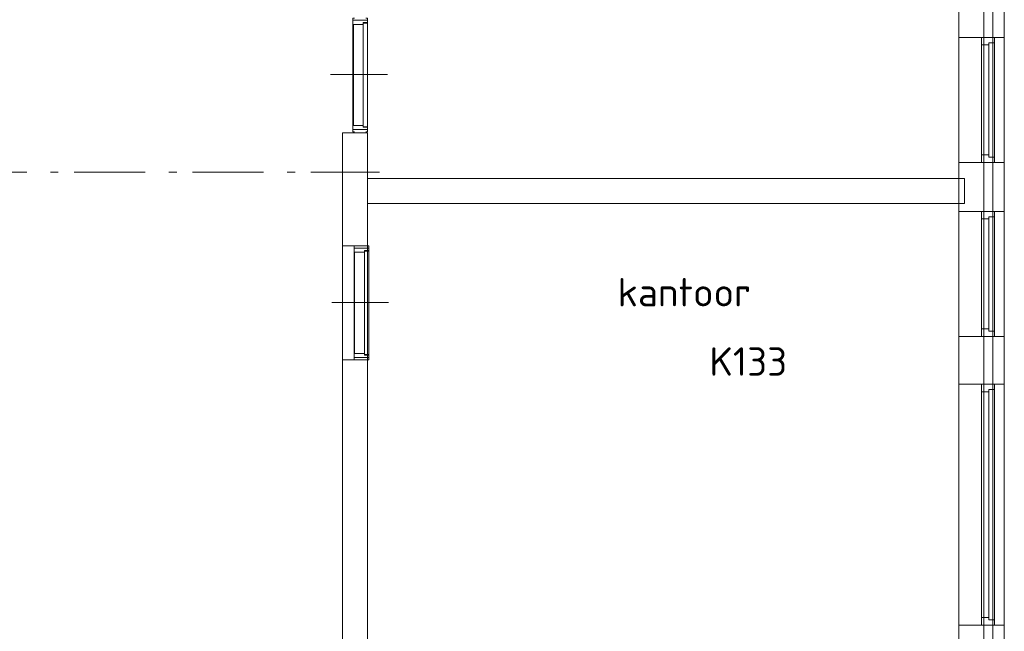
# Model space of a CAD drawing. Header units: millimetres. Extents: x -45438 to 86146, y -38676 to 39696.
# Tile 16 of 37: x -3066 to 5595, y 12783 to 18162. Entities that reach past the tile are written whole.
import ezdxf

# ---------------------------------------------------------------- set-up
doc = ezdxf.new("R2010")
doc.units = ezdxf.units.MM
doc.header["$LTSCALE"] = 100
doc.linetypes.add('STYLE_06', pattern=[1.041641, 0.625, -0.208282, 0.069427, -0.138931])
for name, color, linetype, lineweight in [('AL32_Binnenkoz', 7, 'Continuous', 5), ('None', 7, 'Continuous', 5), ('TXT 25', 2, 'Continuous', 30)]:
    doc.layers.add(name, color=color, linetype=linetype, lineweight=lineweight)
doc.styles.get("Standard").update_dxf_attribs({"font": 'isocpeur.ttf'})

# ---------------------------------------------------------------- blocks, each defined once
blk = doc.blocks.new('Group-205')
at = {"color": 8, "linetype": 'Continuous', "lineweight": 5}
blk.add_wipeout([(-7754.3, 19382.1), (-7354.3, 19382.1), (-7354.3, 18282.1), (-7754.3, 18282.1)], dxfattribs=at).dxf.layer = 'None'
at = {"layer": 'None', "color": 8, "linetype": 'Continuous', "lineweight": 5}
blk.add_lwpolyline([(-7754.3, 19382.1), (-7354.3, 19382.1), (-7354.3, 18282.1), (-7754.3, 18282.1)], close=True, dxfattribs=at)
at = {"color": 8, "linetype": 'Continuous', "lineweight": 5}
blk.add_wipeout([(-7554.3, 19382.1), (-7440.3, 19382.1), (-7440.3, 18282.1), (-7554.3, 18282.1)], dxfattribs=at).dxf.layer = 'None'
at = {"layer": 'None', "color": 8, "linetype": 'Continuous', "lineweight": 5}
blk.add_lwpolyline([(-7554.3, 19382.1), (-7440.3, 19382.1), (-7440.3, 18282.1), (-7554.3, 18282.1)], close=True, dxfattribs=at)
at = {"color": 8, "linetype": 'Continuous', "lineweight": 5}
for points in [[(-7440.3, 19382.1), (-7554.3, 19382.1), (-7554.3, 19315.1), (-7490.3, 19315.1), (-7490.3, 19335.1), (-7440.3, 19335.1)], [(-7440.3, 18282.1), (-7554.3, 18282.1), (-7554.3, 18349.1), (-7490.3, 18349.1), (-7490.3, 18329.1), (-7440.3, 18329.1)]]:
    blk.add_wipeout(points, dxfattribs=at).dxf.layer = 'None'
at = {"layer": 'None', "color": 8, "linetype": 'Continuous', "lineweight": 5}
blk.add_line((-7490.3, 19315.1), (-7490.3, 18349.1), dxfattribs=at)
for points in [[(-7440.3, 19382.1), (-7554.3, 19382.1), (-7554.3, 19315.1), (-7490.3, 19315.1), (-7490.3, 19335.1), (-7440.3, 19335.1)], [(-7440.3, 18282.1), (-7554.3, 18282.1), (-7554.3, 18349.1), (-7490.3, 18349.1), (-7490.3, 18329.1), (-7440.3, 18329.1)]]:
    blk.add_lwpolyline(points, close=True, dxfattribs=at)
blk = doc.blocks.new('Group-206')
at = {"color": 8, "linetype": 'Continuous', "lineweight": 5}
blk.add_wipeout([(-7754.3, 17852.1), (-7354.3, 17852.1), (-7354.3, 16752.1), (-7754.3, 16752.1)], dxfattribs=at).dxf.layer = 'None'
at = {"layer": 'None', "color": 8, "linetype": 'Continuous', "lineweight": 5}
blk.add_lwpolyline([(-7754.3, 17852.1), (-7354.3, 17852.1), (-7354.3, 16752.1), (-7754.3, 16752.1)], close=True, dxfattribs=at)
at = {"color": 8, "linetype": 'Continuous', "lineweight": 5}
blk.add_wipeout([(-7554.3, 17852.1), (-7440.3, 17852.1), (-7440.3, 16752.1), (-7554.3, 16752.1)], dxfattribs=at).dxf.layer = 'None'
at = {"layer": 'None', "color": 8, "linetype": 'Continuous', "lineweight": 5}
blk.add_lwpolyline([(-7554.3, 17852.1), (-7440.3, 17852.1), (-7440.3, 16752.1), (-7554.3, 16752.1)], close=True, dxfattribs=at)
at = {"color": 8, "linetype": 'Continuous', "lineweight": 5}
for points in [[(-7440.3, 17852.1), (-7554.3, 17852.1), (-7554.3, 17785.1), (-7490.3, 17785.1), (-7490.3, 17805.1), (-7440.3, 17805.1)], [(-7440.3, 16752.1), (-7554.3, 16752.1), (-7554.3, 16819.1), (-7490.3, 16819.1), (-7490.3, 16799.1), (-7440.3, 16799.1)]]:
    blk.add_wipeout(points, dxfattribs=at).dxf.layer = 'None'
at = {"layer": 'None', "color": 8, "linetype": 'Continuous', "lineweight": 5}
blk.add_line((-7490.3, 17785.1), (-7490.3, 16819.1), dxfattribs=at)
for points in [[(-7440.3, 17852.1), (-7554.3, 17852.1), (-7554.3, 17785.1), (-7490.3, 17785.1), (-7490.3, 17805.1), (-7440.3, 17805.1)], [(-7440.3, 16752.1), (-7554.3, 16752.1), (-7554.3, 16819.1), (-7490.3, 16819.1), (-7490.3, 16799.1), (-7440.3, 16799.1)]]:
    blk.add_lwpolyline(points, close=True, dxfattribs=at)
blk = doc.blocks.new('Group-208')
at = {"color": 8, "linetype": 'Continuous', "lineweight": 5}
blk.add_wipeout([(-7754.3, 16332.9), (-7354.3, 16332.9), (-7354.3, 14212.1), (-7754.3, 14212.1)], dxfattribs=at).dxf.layer = 'None'
at = {"layer": 'None', "color": 8, "linetype": 'Continuous', "lineweight": 5}
blk.add_lwpolyline([(-7754.3, 16332.9), (-7354.3, 16332.9), (-7354.3, 14212.1), (-7754.3, 14212.1)], close=True, dxfattribs=at)
at = {"color": 8, "linetype": 'Continuous', "lineweight": 5}
blk.add_wipeout([(-7554.3, 16332.9), (-7440.3, 16332.9), (-7440.3, 14212.1), (-7554.3, 14212.1)], dxfattribs=at).dxf.layer = 'None'
at = {"layer": 'None', "color": 8, "linetype": 'Continuous', "lineweight": 5}
blk.add_lwpolyline([(-7554.3, 16332.9), (-7440.3, 16332.9), (-7440.3, 14212.1), (-7554.3, 14212.1)], close=True, dxfattribs=at)
at = {"color": 8, "linetype": 'Continuous', "lineweight": 5}
for points in [[(-7440.3, 16332.9), (-7554.3, 16332.9), (-7554.3, 16265.9), (-7490.3, 16265.9), (-7490.3, 16285.9), (-7440.3, 16285.9)], [(-7440.3, 14212.1), (-7554.3, 14212.1), (-7554.3, 14279.1), (-7490.3, 14279.1), (-7490.3, 14259.1), (-7440.3, 14259.1)]]:
    blk.add_wipeout(points, dxfattribs=at).dxf.layer = 'None'
at = {"layer": 'None', "color": 8, "linetype": 'Continuous', "lineweight": 5}
blk.add_line((-7490.3, 16265.9), (-7490.3, 14279.1), dxfattribs=at)
for points in [[(-7440.3, 16332.9), (-7554.3, 16332.9), (-7554.3, 16265.9), (-7490.3, 16265.9), (-7490.3, 16285.9), (-7440.3, 16285.9)], [(-7440.3, 14212.1), (-7554.3, 14212.1), (-7554.3, 14279.1), (-7490.3, 14279.1), (-7490.3, 14259.1), (-7440.3, 14259.1)]]:
    blk.add_lwpolyline(points, close=True, dxfattribs=at)

msp = doc.modelspace()

# ---------------------------------------------------------------- wipeouts: each hides what was drawn before it
at = {"color": 8, "linetype": 'Continuous', "lineweight": 5}
for points in [[(5494.5, 27956.5), (5594.5, 27956.5), (5594.5, 5030), (5494.5, 5030)], [(-5.5, 16766.5), (5244.5, 16766.5), (5244.5, 16546.5), (-5.5, 16546.5)]]:
    msp.add_wipeout(points, dxfattribs=at).dxf.layer = 'None'
at = {"color": 1, "linetype": 'Continuous', "lineweight": 35}
msp.add_wipeout([(2224.8, 15516.8), (3780.6, 15516.8), (3780.6, 16050.2), (2224.8, 16050.2)], dxfattribs=at).dxf.layer = 'None'
at = {"color": 92, "linetype": 'Continuous', "lineweight": 25}
msp.add_wipeout([(3029.8, 14920.4), (3924.5, 14920.4), (3924.5, 15396.4), (3029.8, 15396.4)], dxfattribs=at).dxf.layer = 'None'

# ---------------------------------------------------------------- next in the draw order: texts
at = {"layer": 'TXT 25'}
for s, p in [('kantoor', (2191.9, 15640.3)), ('K133', (3000.5, 15030.6))]:
    msp.add_text(s, height=250, dxfattribs=at).set_placement(p)

# ---------------------------------------------------------------- next in the draw order: wipeouts: each hides what was drawn before it
at = {"color": 8, "linetype": 'Continuous', "lineweight": 5}
for points in [[(5194.5, 27956.5), (5414.5, 27956.5), (5414.5, 4975), (5194.5, 4975)], [(-5.5, 5049.9), (-5.5, 11068.1), (-5.5, 17166.5), (-225.5, 17166.5), (-225.5, 11068.1), (-225.5, 5049.9)]]:
    msp.add_wipeout(points, dxfattribs=at).dxf.layer = 'None'

# ---------------------------------------------------------------- next in the draw order: linework, layer by layer
at = {"layer": 'None', "color": 8, "linetype": 'STYLE_06', "lineweight": 5, "ltscale": 10}
msp.add_line((-17170.7, 16824.9), (99.3, 16821.1), dxfattribs=at)
at = {"layer": 'None', "color": 8, "linetype": 'Continuous', "lineweight": 5}
for p, q in [((-5.5, 16766.5), (5244.5, 16766.5)), ((-5.5, 16546.5), (-5.5, 16766.5)), ((5244.5, 16766.5), (5244.5, 16546.5)), ((5244.5, 16546.5), (-5.5, 16546.5))]:
    msp.add_line(p, q, dxfattribs=at)

# ---------------------------------------------------------------- next in the draw order: block references
at = {"layer": 'None', "color": 7}
for name in ['Group-205', 'Group-206', 'Group-208']:
    msp.add_blockref(name, (12948.8, -1375.6), dxfattribs=at)

# ---------------------------------------------------------------- next in the draw order: wipeouts: each hides what was drawn before it
at = {"color": 8, "linetype": 'Continuous', "lineweight": 5}
msp.add_wipeout([(-135.5, 17195.4), (-135.5, 18157.6), (-5.5, 18157.6), (-5.5, 17195.4)], dxfattribs=at).dxf.layer = 'AL32_Binnenkoz'
at = {"color": 255, "linetype": 'Continuous', "lineweight": 5}
msp.add_wipeout([(-226.7, 16171.8), (4.5, 16171.8), (4.5, 15171.8), (-226.7, 15171.8)], dxfattribs=at).dxf.layer = 'None'

# ---------------------------------------------------------------- next in the draw order: linework, layer by layer
at = {"layer": 'AL32_Binnenkoz', "color": 8, "linetype": 'Continuous', "lineweight": 5}
msp.add_lwpolyline([(-135.5, 17195.4), (-135.5, 18157.6), (-5.5, 18157.6), (-5.5, 17195.4)], close=True, dxfattribs=at)
at = {"layer": 'None', "color": 8, "linetype": 'Continuous', "lineweight": 5}
for p, q in [((5194.5, 4975), (5194.5, 27956.5)), ((5414.5, 27956.5), (5414.5, 4975)), ((5494.5, 5030), (5494.5, 27956.5)), ((5594.5, 27956.5), (5594.5, 5030)), ((-5.5, 17166.5), (-225.5, 17166.5)), ((-225.5, 17166.5), (-225.5, 11068.1))]:
    msp.add_line(p, q, dxfattribs=at)
at = {"layer": 'None', "color": 255, "linetype": 'Continuous', "lineweight": 5}
msp.add_lwpolyline([(-226.7, 16171.8), (4.5, 16171.8), (4.5, 15171.8), (-226.7, 15171.8)], close=True, dxfattribs=at)

# ---------------------------------------------------------------- next in the draw order: wipeouts: each hides what was drawn before it
at = {"color": 8, "linetype": 'Continuous', "lineweight": 5}
for points in [[(-44.5, 17221), (-44.5, 18132.1), (-5.5, 18132.1), (-5.5, 17221)], [(-125.5, 15190.7), (-125.5, 16152.9), (4.5, 16152.9), (4.5, 15190.7)]]:
    msp.add_wipeout(points, dxfattribs=at).dxf.layer = 'AL32_Binnenkoz'

# ---------------------------------------------------------------- next in the draw order: linework, layer by layer
at = {"layer": 'AL32_Binnenkoz', "color": 8, "linetype": 'Continuous', "lineweight": 5}
for points in [[(-44.5, 17221), (-44.5, 18132.1), (-5.5, 18132.1), (-5.5, 17221)], [(-125.5, 15190.7), (-125.5, 16152.9), (4.5, 16152.9), (4.5, 15190.7)]]:
    msp.add_lwpolyline(points, close=True, dxfattribs=at)
at = {"layer": 'None', "color": 8, "linetype": 'Continuous', "lineweight": 5}
for p, q in [((-10.5, 16171.8), (-226.7, 16171.8)), ((-10.5, 15171.8), (-226.7, 15171.8))]:
    msp.add_line(p, q, dxfattribs=at)

# ---------------------------------------------------------------- next in the draw order: wipeouts: each hides what was drawn before it
at = {"color": 8, "linetype": 'Continuous', "lineweight": 5}
for points in [[(-130.5, 17232.1), (-130.5, 18121), (-44.5, 18121), (-44.5, 17232.1)], [(-34.5, 15216.3), (-34.5, 16127.4), (4.5, 16127.4), (4.5, 15216.3)]]:
    msp.add_wipeout(points, dxfattribs=at).dxf.layer = 'AL32_Binnenkoz'

# ---------------------------------------------------------------- next in the draw order: linework, layer by layer
at = {"layer": 'AL32_Binnenkoz', "color": 8, "linetype": 'Continuous', "lineweight": 5}
for p, q in [((-120.5, 18157.6), (-20.5, 18157.6)), ((-120.5, 17195.4), (-20.5, 17195.4))]:
    msp.add_line(p, q, dxfattribs=at)
for points in [[(-20.5, 18176.5), (-5.5, 18176.5), (-5.5, 18137.6), (-44.5, 18137.6), (-44.5, 18121), (-135.5, 18121), (-135.5, 18176.5), (-120.5, 18176.5)], [(-20.5, 17176.5), (-5.5, 17176.5), (-5.5, 17215.4), (-44.5, 17215.4), (-44.5, 17232.1), (-135.5, 17232.1), (-135.5, 17176.5), (-120.5, 17176.5)]]:
    msp.add_lwpolyline(points, dxfattribs=at)
for points in [[(-130.5, 17232.1), (-130.5, 18121), (-44.5, 18121), (-44.5, 17232.1)], [(-34.5, 15216.3), (-34.5, 16127.4), (4.5, 16127.4), (4.5, 15216.3)]]:
    msp.add_lwpolyline(points, close=True, dxfattribs=at)
at = {"layer": 'None', "color": 8, "linetype": 'Continuous', "lineweight": 5}
msp.add_line((168, 17679.3), (-332, 17679.3), dxfattribs=at)

# ---------------------------------------------------------------- next in the draw order: wipeouts: each hides what was drawn before it
at = {"color": 8, "linetype": 'Continuous', "lineweight": 5}
msp.add_wipeout([(-120.5, 15227.4), (-120.5, 16116.3), (-34.5, 16116.3), (-34.5, 15227.4)], dxfattribs=at).dxf.layer = 'AL32_Binnenkoz'

# ---------------------------------------------------------------- next in the draw order: linework, layer by layer
at = {"layer": 'AL32_Binnenkoz', "color": 8, "linetype": 'Continuous', "lineweight": 5}
for p, q in [((-110.5, 16152.9), (-10.5, 16152.9)), ((-110.5, 15190.7), (-10.5, 15190.7))]:
    msp.add_line(p, q, dxfattribs=at)
for points in [[(-10.5, 16171.8), (4.5, 16171.8), (4.5, 16132.9), (-34.5, 16132.9), (-34.5, 16116.3), (-125.5, 16116.3), (-125.5, 16171.8), (-110.5, 16171.8)], [(-10.5, 15171.8), (4.5, 15171.8), (4.5, 15210.7), (-34.5, 15210.7), (-34.5, 15227.4), (-125.5, 15227.4), (-125.5, 15171.8), (-110.5, 15171.8)]]:
    msp.add_lwpolyline(points, dxfattribs=at)
msp.add_lwpolyline([(-120.5, 15227.4), (-120.5, 16116.3), (-34.5, 16116.3), (-34.5, 15227.4)], close=True, dxfattribs=at)
at = {"layer": 'None', "color": 8, "linetype": 'Continuous', "lineweight": 5}
for p, q in [((-5.5, 11068.1), (-5.5, 17166.5)), ((178, 15674.6), (-322, 15674.6))]:
    msp.add_line(p, q, dxfattribs=at)

doc.saveas('drawing.dxf')
